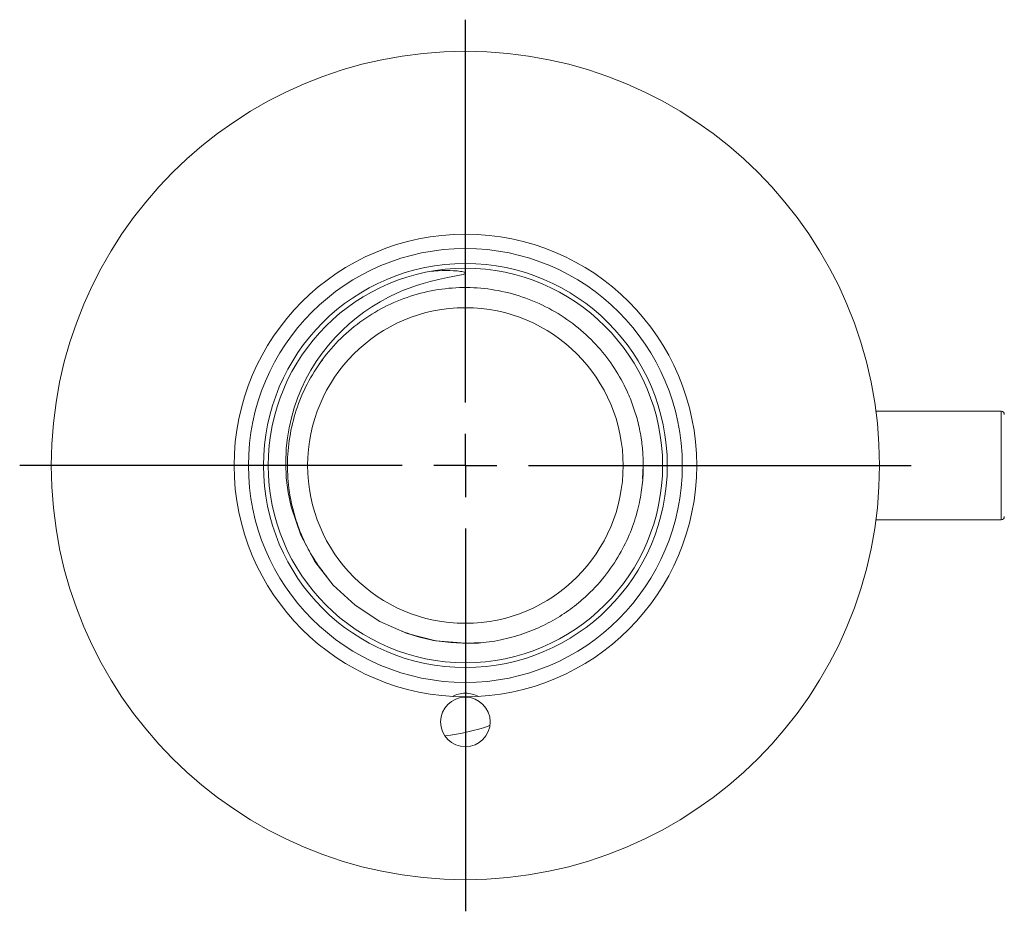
# Model space of a CAD drawing. Header units: inches. Extents: x 1 to 20.9, y 1.5 to 16.1.
# Tile 4 of 15: x 9.6 to 12.7, y 1.5 to 4.4. Entities that reach past the tile are written whole.
import ezdxf

# ---------------------------------------------------------------- set-up
doc = ezdxf.new("R2010")
doc.units = ezdxf.units.IN
doc.header["$MEASUREMENT"] = 0
doc.layers.add('SLD-0', color=7, linetype='Continuous')

# ---------------------------------------------------------------- blocks, each defined once
blk = doc.blocks.new('SW_CENTERMARKSYMBOL_1')
at = {"layer": 'SLD-0', "color": 0}
for p, q in [((0, 0.2), (0, 1.4125)), ((0, 0), (0, 0.1)), ((-0.2, 0), (-1.4125, 0)), ((0, 0), (-0.1, 0)), ((0, 0), (0, -0.1)), ((0, 0), (0.1, 0)), ((0.2, 0), (1.4125, 0)), ((0, -0.2), (0, -1.4125))]:
    blk.add_line(p, q, dxfattribs=at)

msp = doc.modelspace()

# ---------------------------------------------------------------- linework, layer by layer
at = {"color": 7, "linetype": 'Continuous', "lineweight": 15}
for p, q in [((10.5114, 3.2724), (10.5168, 3.28)), ((10.5183, 3.2821), (10.5221, 3.2873)), ((12.6724, 3.1233), (12.2756, 3.1233)), ((12.6724, 2.7791), (12.6724, 3.1233)), ((11.5374, 2.9512), (11.5359, 2.9094)), ((12.2756, 2.7791), (12.6724, 2.7791)), ((10.9744, 2.3882), (10.9803, 2.3886)), ((10.9744, 2.3881), (10.9744, 2.3882)), ((10.9744, 2.3262), (10.9744, 2.3882))]:
    msp.add_line(p, q, dxfattribs=at)
at = {"color": 7, "linetype": 'Continuous', "lineweight": 15, "flags": 128}
msp.add_lwpolyline([(10.8671, 3.5665), (10.8746, 3.5672), (10.8879, 3.5683), (10.9008, 3.569), (10.9133, 3.5692), (10.9254, 3.5691), (10.9372, 3.5685), (10.9486, 3.5676), (10.954, 3.567), (10.9589, 3.5663), (10.9633, 3.5655), (10.967, 3.5646), (10.9708, 3.5635), (10.9732, 3.5623), (10.974, 3.5617), (10.9742, 3.5614), (10.9743, 3.5611), (10.9744, 3.5608), (10.9744, 3.5605), (10.9743, 3.5602), (10.9741, 3.5599), (10.9732, 3.5591), (10.9717, 3.5583), (10.967, 3.5566), (10.9502, 3.5529), (10.9341, 3.55), (10.9179, 3.5469), (10.889, 3.5408), (10.8624, 3.5343), (10.8408, 3.5282), (10.8197, 3.5215), (10.7991, 3.5143), (10.7788, 3.5064), (10.759, 3.4979), (10.7311, 3.4845), (10.7041, 3.4699), (10.678, 3.4541), (10.653, 3.4371), (10.6288, 3.419), (10.6056, 3.3996), (10.5834, 3.379), (10.5621, 3.3572), (10.5404, 3.3325), (10.5202, 3.3069), (10.5016, 3.2804), (10.4845, 3.2529), (10.469, 3.2246), (10.4551, 3.1952), (10.4427, 3.165), (10.4319, 3.134), (10.4229, 3.1026), (10.4158, 3.0708), (10.4104, 3.0386), (10.4069, 3.006), (10.405, 2.959), (10.4069, 2.9124), (10.4127, 2.8661), (10.4222, 2.8202), (10.4528, 2.7304), (10.4977, 2.647), (10.5554, 2.5724), (10.6247, 2.5086), (10.7034, 2.4569), (10.7895, 2.4191), (10.8807, 2.3959), (10.9744, 2.3882), (10.9744, 2.3882)], dxfattribs=at)
at = {"color": 7, "linetype": 'Continuous', "lineweight": 15}
for centre, radius in [((10.9744, 2.9512), 1.3125), ((10.9744, 2.9512), 0.733), ((10.9744, 2.9512), 0.6875), ((10.9744, 2.9512), 0.64), ((10.9744, 2.9512), 0.625), ((10.9744, 2.9512), 0.5), ((10.9744, 2.1387), 0.0787)]:
    msp.add_circle(centre, radius, dxfattribs=at)
for centre, radius, start, end in [((12.6724, 3.1133), 0.01, 0, 90), ((12.6724, 2.7891), 0.01, 270, 0), ((10.9744, 2.1387), 0.091, 90, 117.5155), ((10.9744, 2.1387), 0.091, 62.4845, 90), ((10.8151, 2.8287), 0.7406, 277.3209, 288.6753)]:
    msp.add_arc(centre, radius, start, end, dxfattribs=at)
for points, knots in [([(10.5366, 2.5969), (10.5255, 2.611), (10.5017, 2.6413), (10.4701, 2.6962), (10.4434, 2.7574), (10.4249, 2.8202), (10.4125, 2.8886), (10.4085, 2.9657), (10.4175, 3.0528), (10.44, 3.1385), (10.4763, 3.2204), (10.5254, 3.2962), (10.5862, 3.3635), (10.6571, 3.4202), (10.7361, 3.4649), (10.8212, 3.4963), (10.9102, 3.5138), (11.0009, 3.5169), (11.0909, 3.5053), (11.1779, 3.4796), (11.2596, 3.4404), (11.3331, 3.3892), (11.3965, 3.3284), (11.4482, 3.2606), (11.4838, 3.196), (11.5073, 3.1378), (11.5228, 3.086), (11.5329, 3.0343), (11.5382, 2.981), (11.5387, 2.9257), (11.5328, 2.8646), (11.5187, 2.7987), (11.4946, 2.7294), (11.4586, 2.6585), (11.4092, 2.5887), (11.3529, 2.5309), (11.2943, 2.4853), (11.2369, 2.4507), (11.1733, 2.422), (11.104, 2.401), (11.037, 2.3889), (10.9931, 2.3886), (10.9743, 2.3884)], [0, 0, 0, 0, 0.017753, 0.037999, 0.062313, 0.083576, 0.102484, 0.130837, 0.159539, 0.188583, 0.21797, 0.247665, 0.277399, 0.307138, 0.336876, 0.366612, 0.396352, 0.426087, 0.455825, 0.485564, 0.515299, 0.544896, 0.573705, 0.601653, 0.628742, 0.646327, 0.663529, 0.682041, 0.698232, 0.716401, 0.736548, 0.758677, 0.782785, 0.808867, 0.836929, 0.866967, 0.888102, 0.91012, 0.933016, 0.956788, 0.981441, 1, 1, 1, 1]), ([(10.7737, 2.4261), (10.7919, 2.4194), (10.8332, 2.4043), (10.9008, 2.3912), (10.9498, 2.3892), (10.9744, 2.3882)], [0, 0, 0, 0, 0.282627, 0.641287, 1, 1, 1, 1]), ([(11.0304, 2.3902), (11.0304, 2.3902), (11.0119, 2.3871), (10.9931, 2.3878), (10.9743, 2.3884)], [0, 0, 0, 0, 0.00438, 1, 1, 1, 1]), ([(10.9744, 2.3866), (10.9744, 2.3861), (10.9744, 2.3848), (10.9744, 2.3753), (10.9744, 2.36), (10.9744, 2.3431), (10.9744, 2.3329), (10.9744, 2.3285)], [0, 0, 0, 0, 0.124716, 0.358307, 0.591892, 0.825475, 1, 1, 1, 1])]:
    msp.add_open_spline(points, degree=3, knots=knots, dxfattribs=at)

# ---------------------------------------------------------------- block references
at = {"layer": 'SLD-0', "color": 7}
msp.add_blockref('SW_CENTERMARKSYMBOL_1', (10.9744, 2.9512), dxfattribs=at)

doc.saveas('drawing.dxf')
